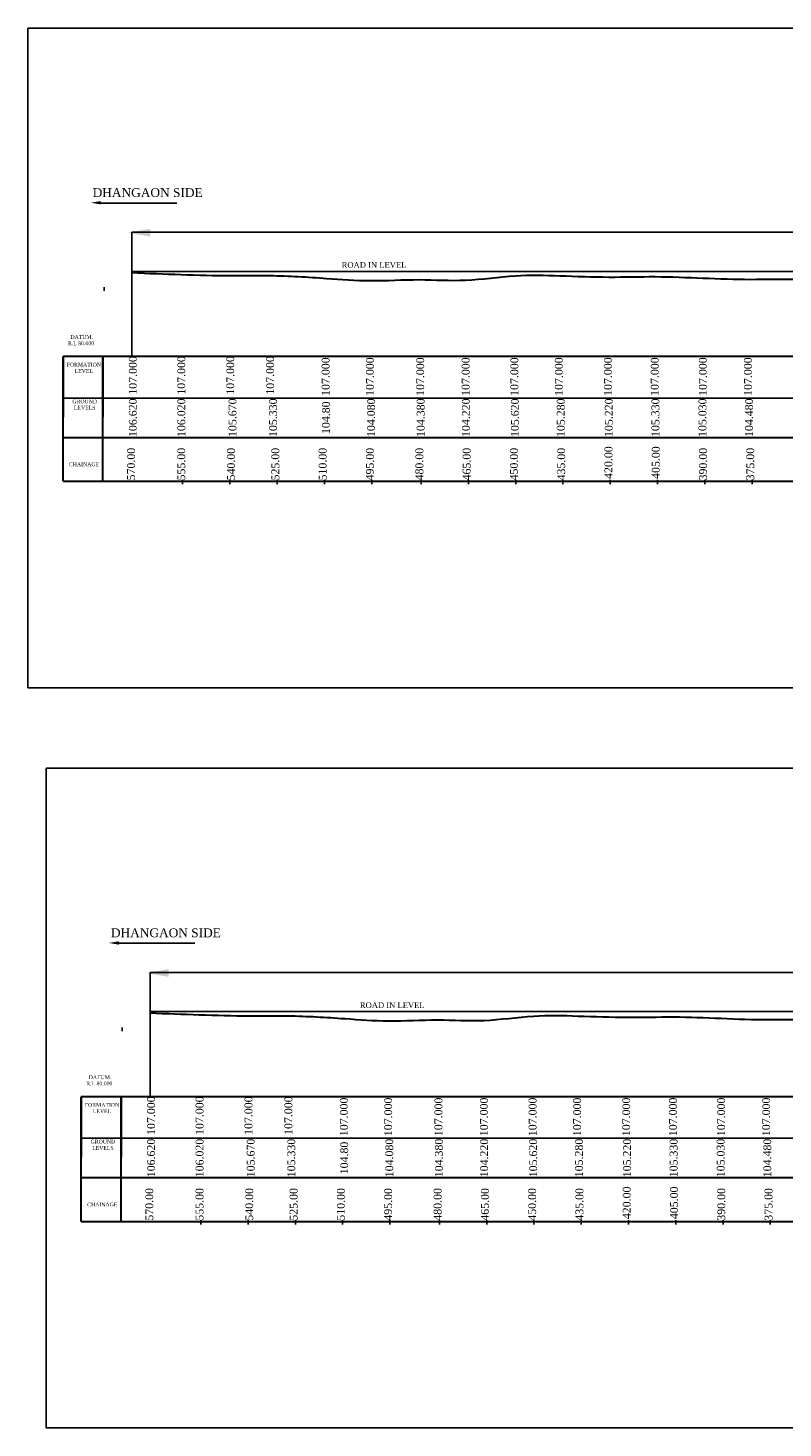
# Model space of a CAD drawing. Header units: millimetres. Extents: x -27872795 to 29991973, y -11755161 to 541449.
# Tile 1 of 37: x -27872795 to -27633214, y -11199392 to -10755452. Entities that reach past the tile are written whole.
import ezdxf

# ---------------------------------------------------------------- set-up
doc = ezdxf.new("R2010")
doc.units = ezdxf.units.MM
doc.header["$MEASUREMENT"] = 0
doc.styles.get("Standard").update_dxf_attribs({"font": 'times.ttf'})

msp = doc.modelspace()

# ---------------------------------------------------------------- linework, layer by layer
at = {"color": 7, "lineweight": 25, "ltscale": 2000}
for p, q in [((-27850267.5, -10810948), (-27825606.5, -10810948)), ((-27839849.7, -10841648.2), (-27839849.7, -10820237)), ((-27839849.7, -10820237), (-26839266.2, -10820237)), ((-27839861.5, -10859633.7), (-27839861.5, -10832633.7)), ((-27373396.5, -10832633.7), (-27839861.5, -10832633.7)), ((-27848661.5, -10838841.7), (-27848661.5, -10837627.5)), ((-27861665.4, -10873925.8), (-27861665.4, -10899202.5)), ((-27844479, -11045682), (-27819818, -11045682)), ((-27834061.2, -11076382.2), (-27834061.2, -11054971)), ((-27834061.2, -11054971), (-26833477.7, -11054971)), ((-27834073, -11094367.7), (-27834073, -11067367.7)), ((-27367608, -11067367.7), (-27834073, -11067367.7)), ((-27842873, -11073575.7), (-27842873, -11072361.5)), ((-27855876.9, -11108659.8), (-27855876.9, -11133936.5))]:
    msp.add_line(p, q, dxfattribs=at)
at = {"color": 7, "lineweight": 30}
for p, q in [((-26828348.7, -10859633.7), (-27861665.4, -10859633.7)), ((-27861665.4, -10896915.5), (-27861664.9, -10896916)), ((-27861665.4, -10899202), (-27861664.9, -10899202.5)), ((-27861665.4, -10899202), (-27861664.9, -10899202.5)), ((-27861665.4, -10899202.5), (-27282984.2, -10899202.5)), ((-26822560.2, -11094367.7), (-27855876.9, -11094367.7)), ((-27855876.9, -11131649.5), (-27855876.4, -11131650)), ((-27855876.9, -11133936), (-27855876.4, -11133936.5)), ((-27855876.9, -11133936), (-27855876.4, -11133936.5)), ((-27855876.9, -11133936.5), (-27277195.7, -11133936.5))]:
    msp.add_line(p, q, dxfattribs=at)
at = {"color": 7, "lineweight": 30, "ltscale": 2000}
for p, q in [((-27861665.4, -10899202.5), (-27861665.4, -10859633.7)), ((-27861664.9, -10859633.7), (-27861664.9, -10878906)), ((-27849021, -10899202.5), (-27849021, -10859633.7)), ((-27849020.5, -10859633.7), (-27849020.5, -10878906)), ((-27855876.9, -11133936.5), (-27855876.9, -11094367.7)), ((-27855876.4, -11094367.7), (-27855876.4, -11113640)), ((-27843232.5, -11133936.5), (-27843232.5, -11094367.7)), ((-27843232, -11094367.7), (-27843232, -11113640))]:
    msp.add_line(p, q, dxfattribs=at)
at = {"color": 7}
for p, q in [((-27861664.9, -10859633.7), (-27861664.9, -10875864.8)), ((-27861664.9, -10859633.7), (-27861664.9, -10875864.8)), ((-27849020.5, -10859633.7), (-27849020.5, -10875864.8)), ((-27849020.5, -10859633.7), (-27849020.5, -10875864.8)), ((-27861665.4, -10872789.2), (-26828348.7, -10872789.2)), ((-27823731.7, -10900087.3), (-27823731.7, -10898717.8)), ((-27808731.7, -10900087.3), (-27808731.7, -10898717.8)), ((-27793731.7, -10900087.3), (-27793731.7, -10898717.8)), ((-27778731.7, -10900087.3), (-27778731.7, -10898717.8)), ((-27763731.7, -10900087.3), (-27763731.7, -10898717.8)), ((-27748029.7, -10900087.3), (-27748029.7, -10898717.8)), ((-27733029.7, -10900087.3), (-27733029.7, -10898717.8)), ((-27718029.7, -10900087.3), (-27718029.7, -10898717.8)), ((-27703029.7, -10900087.3), (-27703029.7, -10898717.8)), ((-27688029.7, -10900087.3), (-27688029.7, -10898717.8)), ((-27673029.7, -10900087.3), (-27673029.7, -10898717.8)), ((-27658029.7, -10900087.3), (-27658029.7, -10898717.8)), ((-27643029.7, -10900087.3), (-27643029.7, -10898717.8)), ((-27855876.4, -11094367.7), (-27855876.4, -11110598.8)), ((-27855876.4, -11094367.7), (-27855876.4, -11110598.8)), ((-27843232, -11094367.7), (-27843232, -11110598.8)), ((-27843232, -11094367.7), (-27843232, -11110598.8)), ((-27855876.9, -11107523.2), (-26822560.2, -11107523.2)), ((-27817943.2, -11134821.3), (-27817943.2, -11133451.8)), ((-27802943.2, -11134821.3), (-27802943.2, -11133451.8)), ((-27787943.2, -11134821.3), (-27787943.2, -11133451.8)), ((-27772943.2, -11134821.3), (-27772943.2, -11133451.8)), ((-27757943.2, -11134821.3), (-27757943.2, -11133451.8)), ((-27742241.2, -11134821.3), (-27742241.2, -11133451.8)), ((-27727241.2, -11134821.3), (-27727241.2, -11133451.8)), ((-27712241.2, -11134821.3), (-27712241.2, -11133451.8)), ((-27697241.2, -11134821.3), (-27697241.2, -11133451.8)), ((-27682241.2, -11134821.3), (-27682241.2, -11133451.8)), ((-27667241.2, -11134821.3), (-27667241.2, -11133451.8)), ((-27652241.2, -11134821.3), (-27652241.2, -11133451.8)), ((-27637241.2, -11134821.3), (-27637241.2, -11133451.8))]:
    msp.add_line(p, q, dxfattribs=at)
at = {"color": 7, "lineweight": 25, "ltscale": 2000}
for points in [[(-27872795, -10755451.5), (-26821271, -10755451.5), (-26821271, -10964658.5), (-27872795, -10964658.5)], [(-27867006.5, -10990185.5), (-26815482.5, -10990185.5), (-26815482.5, -11199392.5), (-27867006.5, -11199392.5)]]:
    msp.add_lwpolyline(points, close=True, dxfattribs=at)
at = {"color": 7}
for points in [[(-27849218, -10872163), (-27849020.5, -10872163)], [(-27843429.5, -11106897), (-27843232, -11106897)]]:
    msp.add_lwpolyline(points, dxfattribs=at)
at = {"color": 7, "lineweight": 30}
for points in [[(-27861665.4, -10885252.9), (-27314794.5, -10885252.9), (-27304794.5, -10885252.9), (-27294794.5, -10885252.9), (-27284794.5, -10885252.9), (-26828348.7, -10885252.9)], [(-27855876.9, -11119986.9), (-27309006, -11119986.9), (-27299006, -11119986.9), (-27289006, -11119986.9), (-27279006, -11119986.9), (-26822560.2, -11119986.9)]]:
    msp.add_lwpolyline(points, dxfattribs=at)
at = {"color": 7, "lineweight": 30, "ltscale": 2000}
for points in [[(-27839861.5, -10833013.7), (-27834658.5, -10833223.8), (-27824147.1, -10833648.2), (-27809526.3, -10834066.4), (-27794110.8, -10833801.2), (-27779408, -10834695), (-27763610.7, -10835916.6), (-27748901.2, -10834900.6), (-27733499.2, -10835988.4), (-27718728.9, -10833577.6), (-27703519, -10834000.5), (-27688747.6, -10834591.3), (-27668559.2, -10833966.9), (-27648510.8, -10835554.7), (-27628531.2, -10834762.8), (-27613678.7, -10836461.7), (-27598681.1, -10835602.6), (-27583592.1, -10837438.4), (-27568385.3, -10837094.2), (-27553152, -10837724.1), (-27533280.3, -10837795.4), (-27513925, -10838119.2), (-27493428.5, -10838064.5), (-27481045.1, -10838076.2), (-27447050.9, -10838071.3), (-27510941.5, -10838079.8), (-27476625.7, -10838063.5), (-27464504.2, -10838111), (-27448262.5, -10838694.2), (-27436432.9, -10838187.8), (-27403479.5, -10838357.3), (-27464982.2, -10838271.9), (-27432187.6, -10838316), (-27419712.9, -10838210.9), (-27403645.4, -10838624.8), (-27388439.4, -10838476.4), (-27368943.9, -10838975.3), (-27349058, -10839396.4), (-27329357.9, -10839556.7), (-27314162.2, -10839532.4), (-27304389.9, -10839521), (-27299429, -10839512.1)], [(-27834073, -11067747.7), (-27828870, -11067957.8), (-27818358.6, -11068382.2), (-27803737.8, -11068800.4), (-27788322.3, -11068535.2), (-27773619.5, -11069429), (-27757822.2, -11070650.6), (-27743112.7, -11069634.6), (-27727710.7, -11070722.4), (-27712940.4, -11068311.6), (-27697730.5, -11068734.5), (-27682959.1, -11069325.3), (-27662770.7, -11068700.9), (-27642722.3, -11070288.7), (-27622742.7, -11069496.8), (-27607890.2, -11071195.7), (-27592892.6, -11070336.6), (-27577803.6, -11072172.4), (-27562596.8, -11071828.2), (-27547363.5, -11072458.1), (-27527491.8, -11072529.4), (-27508136.5, -11072853.2), (-27487640, -11072798.5), (-27475256.6, -11072810.2), (-27441262.4, -11072805.3), (-27505153, -11072813.8), (-27470837.2, -11072797.5), (-27458715.7, -11072845), (-27442474, -11073428.2), (-27430644.4, -11072921.8), (-27397691, -11073091.3), (-27459193.7, -11073005.9), (-27426399.1, -11073050), (-27413924.4, -11072944.9), (-27397856.9, -11073358.8), (-27382650.9, -11073210.4), (-27363155.4, -11073709.3), (-27343269.5, -11074130.4), (-27323569.4, -11074290.7), (-27308373.7, -11074266.4), (-27298601.4, -11074255), (-27293640.5, -11074246.1)]]:
    msp.add_open_spline(points, degree=3, knots=[0, 0, 0, 0, 15622.02644505, 31560.36984235, 43873.86984235, 61852.43225012, 75737.11287302, 91338.99740662, 105993.87086223, 121868.72421589, 135958.72421589, 151539.8594762, 166231.77127317, 196499.70869877, 211762.70869877, 226108.22514991, 241213.73839012, 256668.59912226, 271565.56914975, 286774.07058809, 302442.10457453, 330980.8818127, 345936.8818127, 361312.8818127, 376408.8818127, 406880.8818127, 422256.8818127, 437353.44155325, 452074.70590112, 466694.861244, 481412.861244, 510749.361244, 525367.861244, 540085.861244, 556384.12839883, 571198.15877547, 586299.44356352, 614694.20776929, 630949.29059521, 645387.29059521, 660278.67971062, 660278.67971062, 660278.67971062, 660278.67971062], dxfattribs=at)
at = {"color": 7, "ltscale": 2000}
for points in [[(-27849723.4, -10810320.7), (-27849723.4, -10811387.3), (-27852923.4, -10810854)], [(-27843934.9, -11045054.7), (-27843934.9, -11046121.3), (-27847134.9, -11045588)]]:
    msp.add_solid(points, dxfattribs=at)
at = {"color": 7, "lineweight": 25, "ltscale": 2}
for points in [[(-27833946.6, -10819160.1), (-27833946.6, -10821590.1), (-27841236.6, -10820375.1)], [(-27828158.1, -11053894.1), (-27828158.1, -11056324.1), (-27835448.1, -11055109.1)]]:
    msp.add_solid(points, dxfattribs=at)

# ---------------------------------------------------------------- texts
at = {"color": 7}
for s, insert, char_height, width, attachment_point in [('DHANGAON SIDE', (-27852268, -10806237.4), 2800, 276358.023, 1), ('ROAD IN LEVEL', (-27762994, -10829686.5), 1800, 86274.273, 2), (' DATUM. R.L 80.000', (-27855949.3, -10852837.7), 1200, 8964.229, 2), ('FORMATION LEVEL', (-27855076.8, -10861603.1), 1200, 9755.966, 2), ('{\\fTimes New Roman|b0|i0|c0|p18;GROUND LEVELS}', (-27854796.3, -10873261.1), 1200, 9755.966, 2), ('{\\fTimes New Roman|b0|i0|c0|p18;CHAINAGE}', (-27855016.3, -10893201.8), 1200, 9755.966, 2), ('DHANGAON SIDE', (-27846479.5, -11040971.4), 2800, 276358.023, 1), ('ROAD IN LEVEL', (-27757205.5, -11064420.5), 1800, 86274.273, 2), (' DATUM. R.L 80.000', (-27850160.8, -11087571.7), 1200, 8964.229, 2), ('FORMATION LEVEL', (-27849288.3, -11096337.1), 1200, 9755.966, 2), ('{\\fTimes New Roman|b0|i0|c0|p18;GROUND LEVELS}', (-27849007.8, -11107995.1), 1200, 9755.966, 2), ('{\\fTimes New Roman|b0|i0|c0|p18;CHAINAGE}', (-27849227.8, -11127935.8), 1200, 9755.966, 2)]:
    msp.add_mtext(s, dxfattribs=dict(at, insert=insert, char_height=char_height, width=width, attachment_point=attachment_point))
at = {"color": 7, "char_height": 2490.67, "width": 9755.966, "attachment_point": 2, "rotation": 90}
for s, insert in [('107.000', (-27840772.9, -10865619.7)), ('107.000', (-27825398.4, -10865619.7)), ('107.000', (-27809863.9, -10865619.7)), ('107.000', (-27797212.4, -10865619.7)), ('107.000', (-27779596.4, -10866003.8)), ('107.000', (-27765544.4, -10866003.8)), ('107.000', (-27749592.4, -10866003.8)), ('107.000', (-27735160.4, -10866003.8)), ('107.000', (-27719715.4, -10866003.8)), ('107.000', (-27705595.4, -10866003.8)), ('107.000', (-27690026.4, -10866003.8)), ('107.000', (-27675169.4, -10866003.8)), ('107.000', (-27659895.9, -10866003.8)), ('107.000', (-27645607.9, -10866003.8)), ('106.620', (-27840772.9, -10879039.2)), ('106.020', (-27825384.4, -10879039.2)), ('105.670', (-27809155.9, -10879039.2)), ('105.330', (-27796284.9, -10879039.2)), ('104.80', (-27779497.4, -10879039.2)), ('104.080', (-27765188.9, -10879039.2)), ('104.380', (-27749447.9, -10879039.2)), ('104.220', (-27735084.9, -10879039.2)), ('105.620', (-27719540.9, -10879039.2)), ('105.280', (-27704996.4, -10879039.2)), ('105.220', (-27689748.4, -10879039.2)), ('105.330', (-27674966.9, -10879039.2)), ('105.030', (-27660029.9, -10879039.2)), ('104.480', (-27645248.9, -10879039.2)), ('570.00', (-27841340.4, -10893749)), ('555.00', (-27825402.4, -10893749)), ('540.00', (-27809628.4, -10893749)), ('525.00', (-27795550.4, -10893749)), ('510.00', (-27780550.4, -10893749)), ('495.00', (-27765550.4, -10893749)), ('480.00', (-27749848.4, -10893749)), ('465.00', (-27734848.4, -10893749)), ('450.00', (-27719848.4, -10893749)), ('435.00', (-27704848.4, -10893749)), ('420.00', (-27689848.4, -10893264.3)), ('405.00', (-27674848.4, -10893264.3)), ('390.00', (-27659848.4, -10893749)), ('375.00', (-27644848.4, -10893749)), ('107.000', (-27834984.4, -11100353.7)), ('107.000', (-27819609.9, -11100353.7)), ('107.000', (-27804075.4, -11100353.7)), ('107.000', (-27791423.9, -11100353.7)), ('107.000', (-27773807.9, -11100737.8)), ('107.000', (-27759755.9, -11100737.8)), ('107.000', (-27743803.9, -11100737.8)), ('107.000', (-27729371.9, -11100737.8)), ('107.000', (-27713926.9, -11100737.8)), ('107.000', (-27699806.9, -11100737.8)), ('107.000', (-27684237.9, -11100737.8)), ('107.000', (-27669380.9, -11100737.8)), ('107.000', (-27654107.4, -11100737.8)), ('107.000', (-27639819.4, -11100737.8)), ('106.620', (-27834984.4, -11113773.2)), ('106.020', (-27819595.9, -11113773.2)), ('105.670', (-27803367.4, -11113773.2)), ('105.330', (-27790496.4, -11113773.2)), ('104.80', (-27773708.9, -11113773.2)), ('104.080', (-27759400.4, -11113773.2)), ('104.380', (-27743659.4, -11113773.2)), ('104.220', (-27729296.4, -11113773.2)), ('105.620', (-27713752.4, -11113773.2)), ('105.280', (-27699207.9, -11113773.2)), ('105.220', (-27683959.9, -11113773.2)), ('105.330', (-27669178.4, -11113773.2)), ('105.030', (-27654241.4, -11113773.2)), ('104.480', (-27639460.4, -11113773.2)), ('570.00', (-27835551.9, -11128483)), ('555.00', (-27819613.9, -11128483)), ('540.00', (-27803839.9, -11128483)), ('525.00', (-27789761.9, -11128483)), ('510.00', (-27774761.9, -11128483)), ('495.00', (-27759761.9, -11128483)), ('480.00', (-27744059.9, -11128483)), ('465.00', (-27729059.9, -11128483)), ('450.00', (-27714059.9, -11128483)), ('435.00', (-27699059.9, -11128483)), ('420.00', (-27684059.9, -11127998.3)), ('405.00', (-27669059.9, -11127998.3)), ('390.00', (-27654059.9, -11128483)), ('375.00', (-27639059.9, -11128483))]:
    msp.add_mtext(s, dxfattribs=dict(at, insert=insert))

doc.saveas('drawing.dxf')
